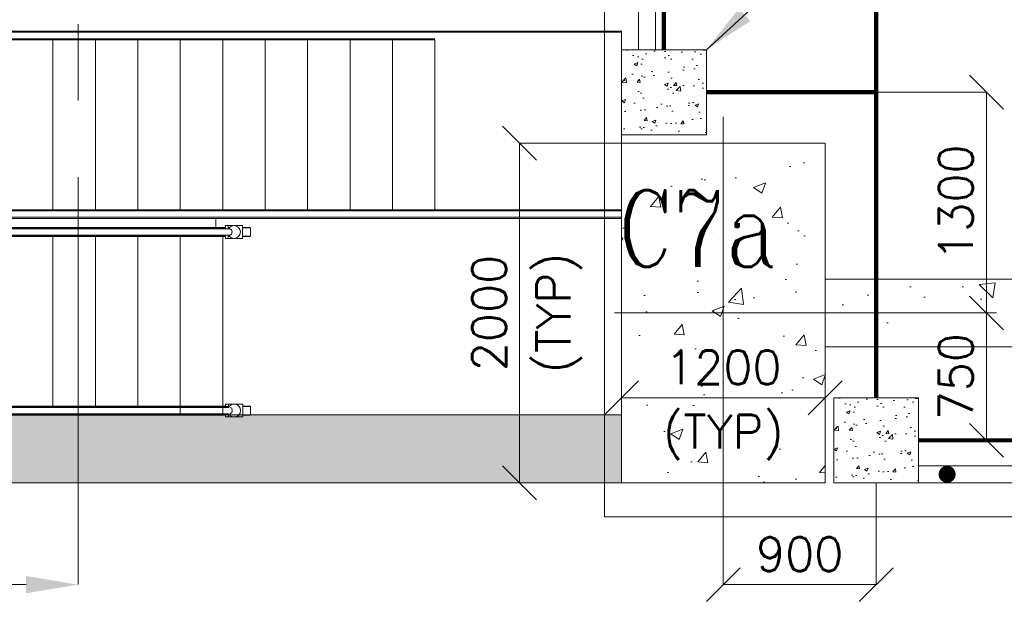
# Model space of a CAD drawing. Header units: inches. Extents: x 0 to 1545919, y 0 to 23143738.
# Tile 164 of 197: x 228324 to 234123, y 79905 to 83436. Entities that reach past the tile are written whole.
import ezdxf

# ---------------------------------------------------------------- set-up
doc = ezdxf.new("R2010")
doc.units = ezdxf.units.IN
doc.header["$LTSCALE"] = 1800
doc.header["$MEASUREMENT"] = 0
doc.linetypes.add('CENTER', pattern=[2, 1.25, -0.25, 0.25, -0.25])
doc.linetypes.add('HIDDEN', pattern=[0.375, 0.25, -0.125])
doc.layers.get('0').update_dxf_attribs({"color": 253, "lineweight": 5})
doc.layers.get('Defpoints').update_dxf_attribs({"lineweight": 18})
for name, color, linetype, lineweight in [('CEN', 8, 'CENTER', 18), ('COL', 1, 'Continuous', 18), ('CONCRETE', 145, 'Continuous', 18), ('DIM', 4, 'Continuous', 18), ('GRID', 251, 'CENTER', 18), ('HATCH-1', 252, 'Continuous', 9), ('STAIR', 2, 'Continuous', 18), ('STEEL', 231, 'Continuous', 18), ('TEXT', 3, 'Continuous', 18)]:
    doc.layers.add(name, color=color, linetype=linetype, lineweight=lineweight)
doc.styles.add('ROMANC', font='ROMANC.SHX')
doc.styles.add('ROMANS', font='romans.shx')
doc.dimstyles.new('HALF', dxfattribs={"dimtxt": 200, "dimasz": 200, "dimexe": 0, "dimexo": 0, "dimgap": 80, "dimtad": 1, "dimdec": 0, "dimzin": 0, "dimdsep": 46, "dimtxsty": 'ROMANS', "dimblk": 'OBLIQUE', "dimcen": 0, "dimclrd": 4, "dimclre": 9, "dimclrt": 256, "dimadec": 0, "dimazin": 0, "dimtfac": 0.09, "dimtdec": 0, "dimtix": 1, "dimtofl": 0, "dimtmove": 0, "dimatfit": 3, "dimldrblk": 'DOT', "dimfxl": 1, "dimtolj": 1, "dimtzin": 0, "dimarcsym": 0})
doc.dimstyles.new('USER175', dxfattribs={"dimscale": 175, "dimtxt": 2, "dimasz": 1.75, "dimexe": 0, "dimexo": 0, "dimgap": 0.5, "dimtad": 1, "dimdec": 0, "dimzin": 0, "dimdsep": 46, "dimtxsty": 'ROMANS', "dimcen": 0, "dimclrd": 4, "dimclre": 4, "dimclrt": 4, "dimadec": 0, "dimazin": 0, "dimtfac": 0.09, "dimtdec": 0, "dimtix": 1, "dimtofl": 0, "dimtmove": 0, "dimatfit": 3, "dimfxl": 1, "dimtolj": 1, "dimtzin": 0, "dimarcsym": 0})

# ---------------------------------------------------------------- blocks, each defined once
blk = doc.blocks.new('TG DECK COLUMNS & OUTLINE')
at = {"layer": 'CONCRETE'}
h = blk.add_hatch(dxfattribs=at)
h.set_pattern_fill('AR-CONC', color=256, scale=100, style=0)
h.set_pattern_definition([(50, (146793.7283469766, 16528.68310550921), (717.2601826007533, -62.7521349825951), [75, -825]), (355, (146793.7283469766, 16528.68310550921), (-138.751333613, 752.1921337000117), [60, -660]), (100.4514, (146853.5000269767, 16523.45376550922), (578.5093817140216, 689.4395420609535), [63.74019000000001, -701.142112]), (46.18420000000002, (146793.7283469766, 16728.68310550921), (1067.241048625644, -165.5190143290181), [112.4999999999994, -1237.499999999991]), (96.6356, (146882.6650919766, 16714.88979850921), (934.6627055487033, 974.1178709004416), [95.610288, -1051.713]), (351.1842000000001, (146793.7283469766, 16728.68310550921), (934.6619451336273, 974.1186009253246), [90, -990]), (21, (146893.7283469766, 16678.68310550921), (596.9070521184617, -402.6188906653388), [75, -825]), (326, (146893.7283469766, 16678.68310550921), (243.3153319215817, 725.150045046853), [60, -660]), (71.45140000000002, (146943.4705799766, 16645.13149950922), (840.2226285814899, 322.5304967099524), [63.74019000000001, -701.142112]), (37.50000000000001, (146793.7283469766, 16528.68310550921), (12.15985531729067, 332.8938538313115), [0, -652, 0, -670, 0, -662.5]), (7.499999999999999, (146793.7283469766, 16528.68310550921), (263.0695374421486, 394.4117118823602), [0, -382, 0, -637, 0, -252.5]), (327.5, (146570.7283469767, 16528.68310550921), (533.822436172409, -22.55487173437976), [0, -250, 0, -780, 0, -1035]), (317.5, (146470.7283469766, 16528.68310550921), (583.1861693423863, 100.1049823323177), [0, -325, 0, -518, 0, -735])])
h.paths.add_polyline_path([(227483.0758181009, 66464.81011877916), (226883.075818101, 66464.81011877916), (226883.075818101, 65464.81011877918), (227483.0758181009, 65464.81011877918)])
h.paths.add_polyline_path([(228083.075818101, 66464.81011877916), (227483.0758181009, 66464.81011877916), (227483.0758181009, 65464.81011877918), (228083.075818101, 65464.81011877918)])
h.paths.add_polyline_path([(228083.075818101, 65464.81011877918), (227483.0758181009, 65464.81011877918), (227483.075818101, 64464.81011877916), (228083.075818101, 64464.81011877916)])
h.paths.add_polyline_path([(227483.0758181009, 65464.81011877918), (226883.075818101, 65464.81011877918), (226883.075818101, 64464.81011877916), (227483.075818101, 64464.81011877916)])
h.paths.add_polyline_path([(226828.2562213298, 65624.64371248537), (227927.5419356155, 65624.64371248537), (227927.5419356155, 66299.64371248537), (226828.2562213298, 66299.64371248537)], flags=9)
blk.add_lwpolyline([(255508.075818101, 61664.81011877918), (267138.075830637, 61664.81011877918), (267138.0758087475, 77664.81011877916), (255508.075818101, 77664.81011877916), (255508.075818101, 79014.81011877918), (246358.075818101, 79014.81011877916), (246358.075818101, 77664.81011877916), (243583.075818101, 77664.81011877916), (240983.0758181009, 75064.81015271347), (226783.0758181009, 75064.81015271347), (226783.0758181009, 64264.81015271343), (240983.0758181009, 64264.81015271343), (243583.075818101, 61664.81011877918), (246358.075818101, 61664.81011877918), (246358.075818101, 60414.81011877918), (255508.075818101, 60414.81011877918)], close=True)
blk.add_lwpolyline([(246358.075818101, 77664.81011877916), (243583.075818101, 77664.81011877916), (240983.0758181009, 75064.81015271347), (226783.0758181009, 75064.81015271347), (226783.0758181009, 64264.81015271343), (240983.0758181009, 64264.81015271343), (243583.075818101, 61664.81011877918), (246358.075818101, 61664.81011877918)])
at = {"layer": 'CEN'}
for p, q in [((227483.075818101, 64369.18669527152), (227483.075818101, 66964.81011877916)), ((226842.0761494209, 65464.81011877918), (244167.015630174, 65464.81011877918))]:
    blk.add_line(p, q, dxfattribs=at)
at = {"layer": 'CONCRETE'}
blk.add_lwpolyline([(226883.075818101, 66464.81011877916), (228083.075818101, 66464.81011877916), (228083.075818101, 64464.81011877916), (226883.075818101, 64464.81011877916)], close=True, dxfattribs=at)
at = {"layer": 'TEXT', "style": 'ROMANC', "width": 0.8}
blk.add_text('C7a', height=450, dxfattribs=at).set_placement((226862.4110348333, 65737.14371248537))
blk = doc.blocks.new('STAIR FROM (-)4.7M & (+)2.2M')
at = {"layer": 'STAIR'}
for p, q in [((77773.02423708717, 66340.4433709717), (77773.02423708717, 67444.4433709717)), ((75383.99192516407, 66340.4433709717), (75383.99192516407, 66287.11797114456)), ((75383.99192516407, 66340.4433709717), (75383.99192516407, 66287.11797114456))]:
    blk.add_line(p, q, dxfattribs=at)
at = {"layer": 'STAIR', "flags": 128}
for points in [[(77773.02423708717, 67437.4433709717), (71855.8242370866, 67437.4433709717)], [(77773.02423708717, 67437.4433709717), (71855.8242370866, 67437.4433709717)], [(71855.89090375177, 67399.44337096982), (75318.02423708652, 67399.44337096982)], [(71855.89090375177, 67399.44337096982), (76674.32423708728, 67399.44337096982)], [(71874.52423708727, 67444.4433709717), (77773.02423708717, 67444.4433709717)], [(71874.52423708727, 67444.4433709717), (77773.02423708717, 67444.4433709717)], [(77773.02423708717, 67443.4433709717), (71874.52423708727, 67443.4433709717)], [(77773.02423708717, 67443.4433709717), (71874.52423708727, 67443.4433709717)], [(71874.52423708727, 67393.44337097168), (75318.02423708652, 67393.44337097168)], [(71874.52423708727, 67393.44337097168), (76674.32423708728, 67393.44337097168)], [(76674.32423708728, 67392.44337097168), (71874.52423708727, 67392.44337097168)], [(75318.02423708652, 67392.44337097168), (73068.02423708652, 67392.44337097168)], [(74424.32423708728, 67392.44337097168), (74424.32423708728, 66392.4433709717)], [(74424.32423708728, 67392.44337097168), (74424.32423708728, 66392.4433709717)], [(74674.32423708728, 67392.44337097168), (74674.32423708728, 66392.4433709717)], [(74674.32423708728, 67392.44337097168), (74674.32423708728, 66392.4433709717)], [(74924.32423708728, 67392.44337097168), (74924.32423708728, 66392.4433709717)], [(74924.32423708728, 67392.44337097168), (74924.32423708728, 66392.4433709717)], [(75174.32423708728, 67392.44337097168), (75174.32423708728, 66392.4433709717)], [(75174.32423708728, 67392.44337097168), (75174.32423708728, 66392.4433709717)], [(75424.32423708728, 67393.44337097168), (75424.32423708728, 66392.4433709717)], [(75674.32423708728, 67392.44337097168), (75674.32423708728, 66392.4433709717)], [(75924.32423708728, 67392.44337097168), (75924.32423708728, 66392.4433709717)], [(76174.32423708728, 67392.44337097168), (76174.32423708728, 66392.4433709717)], [(76424.32423708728, 67392.44337097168), (76424.32423708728, 66392.4433709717)], [(76674.32423708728, 67392.44337097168), (76674.32423708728, 66392.4433709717)], [(77773.02423708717, 66385.4433709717), (73144.12423708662, 66385.4433709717)], [(77773.02423708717, 66385.4433709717), (73144.12423708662, 66385.4433709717)], [(73144.19090375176, 66347.44337096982), (77773.02423708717, 66347.44337096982)], [(73144.19090375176, 66347.44337096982), (77773.02423708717, 66347.44337096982)], [(73162.82423708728, 66392.4433709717), (77773.02423708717, 66392.4433709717)], [(73162.82423708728, 66392.4433709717), (77773.02423708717, 66392.4433709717)], [(77773.02423708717, 66391.44337097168), (73162.82423708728, 66391.44337097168)], [(77773.02423708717, 66391.44337097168), (73162.82423708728, 66391.44337097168)], [(73162.82423708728, 66341.44337097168), (77773.02423708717, 66341.44337097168)], [(73162.82423708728, 66341.44337097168), (77773.02423708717, 66341.44337097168)], [(77773.02423708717, 66340.4433709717), (73162.82423708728, 66340.4433709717)], [(77773.02423708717, 66340.4433709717), (73162.82423708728, 66340.4433709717)], [(73162.82423708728, 66287.11797114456), (75440.62423708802, 66287.11797114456)], [(73162.82423708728, 66287.11797114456), (75440.62423708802, 66287.11797114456)], [(75441.32423708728, 66286.11797114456), (73162.82423708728, 66286.11797114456)], [(75441.32423708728, 66286.11797114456), (73162.82423708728, 66286.11797114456)], [(75440.32423708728, 66287.11797114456), (75440.32423708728, 66298.61797114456), (75488.5242370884, 66298.61797114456)], [(75440.32423708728, 66287.11797114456), (75440.32423708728, 66298.61797114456), (75488.5242370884, 66298.61797114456)], [(75457.0242370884, 66280.11797114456), (75457.0242370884, 66298.61797114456)], [(75457.0242370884, 66280.11797114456), (75457.0242370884, 66298.61797114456)], [(75491.0242370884, 66299.11797114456), (75476.52423708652, 66296.21797114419), (75464.12423708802, 66287.9179711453), (75458.92423708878, 66280.11797114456)], [(75491.0242370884, 66299.11797114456), (75476.52423708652, 66296.21797114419), (75464.12423708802, 66287.9179711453), (75458.92423708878, 66280.11797114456)], [(75491.0242370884, 66299.11797114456), (75505.62423708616, 66296.21797114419), (75517.92423708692, 66287.9179711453), (75526.12423708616, 66275.61797114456), (75529.0242370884, 66261.11797114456), (75526.12423708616, 66246.51797114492), (75517.92423708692, 66234.21797114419), (75505.62423708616, 66226.01797114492), (75491.0242370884, 66223.11797114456)], [(75491.0242370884, 66299.11797114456), (75505.62423708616, 66296.21797114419), (75517.92423708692, 66287.9179711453), (75526.12423708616, 66275.61797114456), (75529.0242370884, 66261.11797114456), (75526.12423708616, 66246.51797114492), (75517.92423708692, 66234.21797114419), (75505.62423708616, 66226.01797114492), (75491.0242370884, 66223.11797114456)], [(75493.52423708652, 66298.61797114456), (75541.82423708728, 66298.61797114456), (75541.82423708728, 66223.61797114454), (75493.52423708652, 66223.61797114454)], [(75493.52423708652, 66298.61797114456), (75541.82423708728, 66298.61797114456), (75541.82423708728, 66223.61797114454), (75493.52423708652, 66223.61797114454)], [(75541.82423708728, 66287.11797114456), (75587.0242370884, 66287.11797114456), (75587.0242370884, 66286.11797114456)], [(75541.82423708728, 66287.11797114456), (75587.0242370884, 66287.11797114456), (75587.0242370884, 66286.11797114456)], [(75541.82423708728, 66236.11797114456), (75587.72423708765, 66236.11797114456), (75587.72423708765, 66286.11797114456), (75541.82423708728, 66286.11797114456)], [(75541.82423708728, 66236.11797114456), (75587.72423708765, 66236.11797114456), (75587.72423708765, 66286.11797114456), (75541.82423708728, 66286.11797114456)], [(75588.0242370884, 66286.11797114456), (75588.0242370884, 66236.11797114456)], [(75588.0242370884, 66286.11797114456), (75588.0242370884, 66236.11797114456)], [(75467.72423708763, 66280.11797114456), (73144.12423708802, 66280.11797114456)], [(75467.72423708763, 66280.11797114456), (73144.12423708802, 66280.11797114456)], [(73144.12423708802, 66242.11797114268), (75467.72423708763, 66242.11797114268)], [(73144.12423708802, 66242.11797114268), (75467.72423708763, 66242.11797114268)], [(73162.82423708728, 66236.11797114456), (75441.32423708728, 66236.11797114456)], [(73162.82423708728, 66236.11797114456), (75441.32423708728, 66236.11797114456)], [(75440.62423708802, 66235.11797114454), (73162.82423708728, 66235.11797114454)], [(75440.62423708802, 66235.11797114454), (73162.82423708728, 66235.11797114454)], [(74424.32423708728, 66235.11797114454), (74424.32423708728, 65235.11797114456)], [(74424.32423708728, 66235.11797114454), (74424.32423708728, 65235.11797114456)], [(74674.32423708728, 66235.11797114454), (74674.32423708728, 65235.11797114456)], [(74674.32423708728, 66235.11797114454), (74674.32423708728, 65235.11797114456)], [(74924.32423708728, 66235.11797114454), (74924.32423708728, 65235.11797114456)], [(74924.32423708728, 66235.11797114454), (74924.32423708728, 65235.11797114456)], [(75174.32423708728, 66235.11797114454), (75174.32423708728, 65183.11797114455)], [(75174.32423708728, 66235.11797114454), (75174.32423708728, 65183.11797114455)], [(75424.32423708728, 66235.11797114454), (75424.32423708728, 65183.11797114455)], [(75457.0242370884, 66242.11797114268), (75457.0242370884, 66223.61797114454), (75440.32423708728, 66223.61797114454), (75440.32423708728, 66235.11797114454)], [(75457.0242370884, 66242.11797114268), (75457.0242370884, 66223.61797114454), (75440.32423708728, 66223.61797114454), (75440.32423708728, 66235.11797114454)], [(75491.0242370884, 66223.11797114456), (75476.52423708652, 66226.01797114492), (75464.12423708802, 66234.21797114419), (75458.92423708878, 66242.11797114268)], [(75491.0242370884, 66223.11797114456), (75476.52423708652, 66226.01797114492), (75464.12423708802, 66234.21797114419), (75458.92423708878, 66242.11797114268)], [(75467.72423708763, 66242.11797114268), (75471.52423708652, 66245.21797114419), (75476.22423708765, 66247.61797114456), (75476.52423708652, 66248.9179711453), (75479.72423708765, 66261.11797114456), (75476.52423708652, 66273.21797114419), (75476.22423708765, 66274.51797114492), (75471.52423708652, 66277.01797114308), (75467.72423708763, 66280.11797114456)], [(75467.72423708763, 66242.11797114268), (75471.52423708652, 66245.21797114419), (75476.22423708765, 66247.61797114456), (75476.52423708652, 66248.9179711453), (75479.72423708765, 66261.11797114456), (75476.52423708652, 66273.21797114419), (75476.22423708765, 66274.51797114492), (75471.52423708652, 66277.01797114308), (75467.72423708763, 66280.11797114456)], [(75587.0242370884, 66236.11797114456), (75587.0242370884, 66235.11797114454), (75541.82423708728, 66235.11797114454)], [(75587.0242370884, 66236.11797114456), (75587.0242370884, 66235.11797114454), (75541.82423708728, 66235.11797114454)], [(75488.5242370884, 66223.61797114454), (75457.0242370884, 66223.61797114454)], [(75488.5242370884, 66223.61797114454), (75457.0242370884, 66223.61797114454)], [(75458.0242370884, 65228.1179711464), (75458.0242370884, 65246.61797114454), (75441.32423708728, 65246.61797114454), (75441.32423708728, 65235.11797114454)], [(75458.0242370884, 65228.1179711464), (75458.0242370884, 65246.61797114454), (75441.32423708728, 65246.61797114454), (75441.32423708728, 65235.11797114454)], [(75489.5242370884, 65246.61797114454), (75458.0242370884, 65246.61797114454)], [(75489.5242370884, 65246.61797114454), (75458.0242370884, 65246.61797114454)], [(75492.0242370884, 65247.11797114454), (75477.52423708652, 65244.21797114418), (75465.12423708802, 65236.01797114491), (75459.92423708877, 65228.1179711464)], [(75492.0242370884, 65247.11797114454), (75477.52423708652, 65244.21797114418), (75465.12423708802, 65236.01797114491), (75459.92423708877, 65228.1179711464)], [(75492.0242370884, 65171.11797114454), (75506.62423708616, 65174.01797114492), (75518.9242370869, 65182.31797114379), (75527.12423708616, 65194.61797114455), (75530.0242370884, 65209.11797114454), (75527.12423708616, 65223.71797114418), (75518.9242370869, 65236.01797114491), (75506.62423708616, 65244.21797114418), (75492.0242370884, 65247.11797114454)], [(75492.0242370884, 65171.11797114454), (75506.62423708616, 65174.01797114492), (75518.9242370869, 65182.31797114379), (75527.12423708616, 65194.61797114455), (75530.0242370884, 65209.11797114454), (75527.12423708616, 65223.71797114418), (75518.9242370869, 65236.01797114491), (75506.62423708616, 65244.21797114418), (75492.0242370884, 65247.11797114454)], [(75494.52423708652, 65171.61797114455), (75542.82423708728, 65171.61797114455), (75542.82423708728, 65246.61797114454), (75494.52423708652, 65246.61797114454)], [(75494.52423708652, 65171.61797114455), (75542.82423708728, 65171.61797114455), (75542.82423708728, 65246.61797114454), (75494.52423708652, 65246.61797114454)], [(75459.92423708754, 65228.11797114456), (73144.12423708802, 65228.11797114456)], [(75459.92423708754, 65228.11797114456), (73144.12423708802, 65228.11797114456)], [(73144.12423708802, 65190.11797114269), (75459.92423708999, 65190.11797114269)], [(73144.12423708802, 65190.11797114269), (75459.92423708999, 65190.11797114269)], [(73162.82423708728, 65235.11797114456), (75318.02423708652, 65235.11797114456)], [(73162.82423708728, 65235.11797114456), (75441.32423708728, 65235.11797114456)], [(75458.0242370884, 65234.11797114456), (73162.82423708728, 65234.11797114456)], [(75458.0242370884, 65234.11797114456), (73162.82423708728, 65234.11797114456)], [(73162.82423708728, 65184.11797114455), (75440.3382546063, 65184.11797114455)], [(73162.82423708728, 65184.11797114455), (75458.0242370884, 65184.11797114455)], [(75458.0242370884, 65190.11797114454), (75458.0242370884, 65171.61797114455)], [(75458.0242370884, 65190.11797114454), (75458.0242370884, 65171.61797114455)], [(75492.0242370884, 65171.11797114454), (75477.52423708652, 65174.01797114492), (75465.12423708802, 65182.31797114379), (75459.92423708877, 65190.11797114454)], [(75492.0242370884, 65171.11797114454), (75477.52423708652, 65174.01797114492), (75465.12423708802, 65182.31797114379), (75459.92423708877, 65190.11797114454)], [(75468.72423708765, 65228.1179711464), (75472.52423708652, 65225.01797114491), (75477.22423708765, 65222.61797114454), (75477.52423708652, 65221.3179711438), (75480.72423708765, 65209.11797114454), (75477.52423708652, 65197.01797114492), (75477.22423708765, 65195.71797114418), (75472.52423708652, 65193.21797114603), (75468.72423708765, 65190.11797114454)], [(75468.72423708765, 65228.1179711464), (75472.52423708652, 65225.01797114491), (75477.22423708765, 65222.61797114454), (75477.52423708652, 65221.3179711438), (75480.72423708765, 65209.11797114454), (75477.52423708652, 65197.01797114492), (75477.22423708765, 65195.71797114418), (75472.52423708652, 65193.21797114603), (75468.72423708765, 65190.11797114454)], [(75588.0242370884, 65234.11797114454), (75588.0242370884, 65235.11797114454), (75542.82423708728, 65235.11797114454)], [(75588.0242370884, 65234.11797114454), (75588.0242370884, 65235.11797114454), (75542.82423708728, 65235.11797114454)], [(75542.82423708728, 65234.11797114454), (75588.72423708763, 65234.11797114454), (75588.72423708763, 65184.11797114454), (75542.82423708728, 65184.11797114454)], [(75542.82423708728, 65234.11797114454), (75588.72423708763, 65234.11797114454), (75588.72423708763, 65184.11797114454), (75542.82423708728, 65184.11797114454)], [(75542.82423708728, 65183.11797114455), (75588.0242370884, 65183.11797114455), (75588.0242370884, 65184.11797114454)], [(75542.82423708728, 65183.11797114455), (75588.0242370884, 65183.11797114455), (75588.0242370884, 65184.11797114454)], [(75589.0242370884, 65184.11797114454), (75589.0242370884, 65234.11797114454)], [(75589.0242370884, 65184.11797114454), (75589.0242370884, 65234.11797114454)], [(75318.02423708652, 65183.11797114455), (73162.82423708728, 65183.11797114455)], [(75441.32423708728, 65183.11797114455), (73162.82423708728, 65183.11797114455)], [(75441.32423708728, 65183.11797114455), (75441.32423708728, 65171.61797114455), (75489.5242370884, 65171.61797114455)], [(75441.32423708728, 65183.11797114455), (75441.32423708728, 65171.61797114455), (75489.5242370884, 65171.61797114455)]]:
    blk.add_lwpolyline(points, dxfattribs=at)
blk = doc.blocks.new('PLATFORM BELOW TG DECK AT EL. 0.0M & 2.2M')
at = {"layer": 'CONCRETE'}
h = blk.add_hatch(dxfattribs=at)
h.set_pattern_fill('AR-CONC', color=256, scale=30, style=0)
h.set_pattern_definition([(50, (-23799.99999999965, -2899.999999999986), (215.178054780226, -18.82564049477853), [22.5, -247.5]), (355, (-23799.99999999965, -2899.999999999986), (-41.6254000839, 225.6576401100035), [18, -198]), (100.4514, (-23782.06849599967, -2901.568801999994), (173.5528145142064, 206.8318626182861), [19.122057, -210.3426336]), (46.18420000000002, (-23799.99999999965, -2839.999999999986), (320.1723145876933, -49.65570429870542), [33.74999999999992, -371.2499999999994]), (96.6356, (-23773.31897649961, -2844.13799209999), (280.398811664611, 292.2353612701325), [28.6830864, -315.5139]), (351.1842000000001, (-23799.99999999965, -2839.999999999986), (280.3985835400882, 292.2355802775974), [27, -297]), (21, (-23769.99999999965, -2854.999999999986), (179.0721156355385, -120.7856671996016), [22.5, -247.5]), (326, (-23769.99999999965, -2854.999999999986), (72.99459957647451, 217.5450135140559), [18, -198]), (71.45140000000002, (-23755.07733009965, -2865.06548179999), (252.066788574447, 96.75914901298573), [19.122057, -210.3426336]), (37.50000000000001, (-23799.99999999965, -2899.999999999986), (3.6479565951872, 99.86815614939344), [0, -195.6, 0, -201, 0, -198.75]), (7.499999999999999, (-23799.99999999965, -2899.999999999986), (78.9208612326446, 118.323513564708), [0, -114.6, 0, -191.1, 0, -75.75]), (327.5, (-23866.89999999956, -2899.999999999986), (160.1467308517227, -6.766461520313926), [0, -75, 0, -234, 0, -310.5]), (317.5, (-23896.89999999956, -2899.999999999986), (174.9558508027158, 30.03149469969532), [0, -97.5, 0, -155.4, 0, -220.5])])
h.paths.add_polyline_path([(-23549.99999999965, -2649.999999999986), (-24049.99999999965, -2649.999999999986), (-24049.99999999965, -3149.999999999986), (-23549.99999999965, -3149.999999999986)])
h = blk.add_hatch(dxfattribs=at)
h.set_pattern_fill('AR-CONC', color=256, scale=30, style=0)
h.set_pattern_definition([(50, (-22549.99999999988, -4949.999999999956), (215.178054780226, -18.82564049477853), [22.5, -247.5]), (355, (-22549.99999999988, -4949.999999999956), (-41.6254000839, 225.6576401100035), [18, -198]), (100.4514, (-22532.06849599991, -4951.56880199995), (173.5528145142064, 206.8318626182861), [19.122057, -210.3426336]), (46.18420000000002, (-22549.99999999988, -4889.999999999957), (320.1723145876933, -49.65570429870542), [33.74999999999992, -371.2499999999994]), (96.6356, (-22523.31897649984, -4894.137992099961), (280.398811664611, 292.2353612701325), [28.6830864, -315.5139]), (351.1842000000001, (-22549.99999999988, -4889.999999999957), (280.3985835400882, 292.2355802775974), [27, -297]), (21, (-22519.99999999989, -4904.999999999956), (179.0721156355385, -120.7856671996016), [22.5, -247.5]), (326, (-22519.99999999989, -4904.999999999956), (72.99459957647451, 217.5450135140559), [18, -198]), (71.45140000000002, (-22505.07733009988, -4915.06548179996), (252.066788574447, 96.75914901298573), [19.122057, -210.3426336]), (37.50000000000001, (-22549.99999999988, -4949.999999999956), (3.6479565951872, 99.86815614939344), [0, -195.6, 0, -201, 0, -198.75]), (7.499999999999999, (-22549.99999999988, -4949.999999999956), (78.9208612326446, 118.323513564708), [0, -114.6, 0, -191.1, 0, -75.75]), (327.5, (-22616.89999999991, -4949.999999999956), (160.1467308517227, -6.766461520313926), [0, -75, 0, -234, 0, -310.5]), (317.5, (-22646.89999999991, -4949.999999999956), (174.9558508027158, 30.03149469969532), [0, -97.5, 0, -155.4, 0, -220.5])])
h.paths.add_polyline_path([(-22299.99999999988, -4699.999999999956), (-22799.99999999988, -4699.999999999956), (-22799.99999999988, -5199.999999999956), (-22299.99999999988, -5199.999999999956)])
at = {"layer": 'COL'}
for points in [[(-24049.99999999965, -3149.999999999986), (-23549.99999999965, -3149.999999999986), (-23549.99999999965, -2649.999999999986), (-24049.99999999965, -2649.999999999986)], [(-22799.99999999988, -5199.999999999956), (-22299.99999999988, -5199.999999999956), (-22299.99999999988, -4699.999999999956), (-22799.99999999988, -4699.999999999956)]]:
    blk.add_lwpolyline(points, close=True, dxfattribs=at)
at = {"layer": 'STEEL'}
for p, q in [((-22299.99999999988, -5099.999999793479), (-18275.00000786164, -5099.999967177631)), ((-22299.99999999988, -5199.999999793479), (-18316.42136375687, -5199.999967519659))]:
    blk.add_line(p, q, dxfattribs=at)
at = {"layer": 'STEEL', "const_width": 25}
for points in [[(-23800, 2650.000000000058), (-23800, -2649.999999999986)], [(-22549.99999999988, -4699.999999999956), (-22549.99999999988, -249.9999999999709)], [(-23549.99999999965, -2899.999999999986), (-22549.99999999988, -2899.999999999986)], [(-22299.99999999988, -4949.999999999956), (-16699.99997503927, -4949.999999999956)]]:
    blk.add_lwpolyline(points, dxfattribs=at)
at = {"layer": 'STEEL', "const_width": 50}
blk.add_lwpolyline([(-22156.82213607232, -5149.999974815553, 1), (-22106.82213607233, -5149.999974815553, 1)], format="xyb", close=True, dxfattribs=at)
blk = doc.blocks.new('*D523')
at = {"layer": 'Defpoints', "color": 0, "transparency": 16777216}
for p in [(-30449.99999999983, -5200), (-27250.00000000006, -5200.000000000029), (-27250.00000000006, -5800)]:
    blk.add_point(p, dxfattribs=at)
at = {"layer": 'DIM', "color": 4, "lineweight": -2, "transparency": 16777216}
for p, q in [((-30449.99999999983, -5200), (-30449.99999999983, -5800)), ((-27250.00000000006, -5200.000000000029), (-27250.00000000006, -5800)), ((-30143.74999999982, -5800), (-27556.25000000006, -5800))]:
    blk.add_line(p, q, dxfattribs=at)
at = {"layer": 'DIM', "color": 4, "transparency": 16777216}
for points in [[(-30143.74999999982, -5748.958333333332), (-30143.74999999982, -5851.041666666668), (-30449.99999999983, -5800)], [(-27556.25000000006, -5748.958333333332), (-27556.25000000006, -5851.041666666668), (-27250.00000000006, -5800)]]:
    blk.add_solid(points, dxfattribs=at)
at = {"layer": 'DIM', "color": 4, "transparency": 16777216, "insert": (-28849.99999999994, -5537.5), "char_height": 350, "attachment_point": 5, "style": 'ROMANS'}
blk.add_mtext('\\A1;3200', dxfattribs=at)
blk = doc.blocks.new('_Oblique')
at = {"color": 0, "linetype": 'ByBlock', "lineweight": -2}
blk.add_line((-0.5, -0.5), (0.5, 0.5), dxfattribs=at)
blk = doc.blocks.new('*D545')
at = {"layer": 'Defpoints', "color": 0, "transparency": 16777216}
for p in [(-22549.99999999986, -5199.999999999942), (-23449.99999999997, -5295.623423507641), (-22549.99999999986, -5799.999996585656)]:
    blk.add_point(p, dxfattribs=at)
at = {"layer": 'DIM', "color": 9, "lineweight": -2, "transparency": 16777216}
for p, q in [((-22549.99999999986, -5199.999999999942), (-22549.99999999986, -5799.999996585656)), ((-23449.99999999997, -5295.623423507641), (-23449.99999999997, -5799.999996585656))]:
    blk.add_line(p, q, dxfattribs=at)
at = {"layer": 'DIM', "color": 4, "lineweight": -2, "transparency": 16777216}
blk.add_line((-23449.99999999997, -5799.999996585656), (-22549.99999999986, -5799.999996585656), dxfattribs=at)
at = {"layer": 'DIM', "color": 4, "lineweight": -2, "transparency": 16777216, "xscale": 200, "yscale": 200, "zscale": 200, "rotation": 180}
blk.add_blockref('_Oblique', (-23449.99999999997, -5799.999996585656), dxfattribs=at)
at = {"layer": 'DIM', "color": 4, "lineweight": -2, "transparency": 16777216, "xscale": 200, "yscale": 200, "zscale": 200}
blk.add_blockref('_Oblique', (-22549.99999999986, -5799.999996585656), dxfattribs=at)
at = {"layer": 'DIM', "transparency": 16777216, "insert": (-22999.99999999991, -5619.999996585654), "char_height": 200, "attachment_point": 5, "style": 'ROMANS'}
blk.add_mtext('\\A1;900', dxfattribs=at)
blk = doc.blocks.new('_Dot')
at = {"color": 0, "linetype": 'ByBlock', "lineweight": -2}
blk.add_line((-0.5, 0), (-1, 0), dxfattribs=at)
at = {"color": 0, "linetype": 'ByBlock', "const_width": 0.5}
blk.add_lwpolyline([(-0.25, 0, 1), (0.25, 0, 1)], format="xyb", close=True, dxfattribs=at)
blk = doc.blocks.new('*D558')
at = {"layer": 'Defpoints', "color": 0, "transparency": 16777216}
for p in [(-22100, -4200), (-21900, -4200), (-22100, -4949.999999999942)]:
    blk.add_point(p, dxfattribs=at)
at = {"layer": 'DIM', "color": 9, "lineweight": -2, "transparency": 16777216}
for p, q in [((-22100, -4200), (-21900, -4200)), ((-22100, -4949.999999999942), (-21900, -4949.999999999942))]:
    blk.add_line(p, q, dxfattribs=at)
at = {"layer": 'DIM', "color": 4, "lineweight": -2, "transparency": 16777216}
blk.add_line((-21900, -4949.999999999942), (-21900, -4200), dxfattribs=at)
at = {"layer": 'DIM', "color": 4, "lineweight": -2, "transparency": 16777216, "xscale": 200, "yscale": 200, "zscale": 200}
for p, rotation in [((-21900, -4200), 90), ((-21900, -4949.999999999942), 270)]:
    blk.add_blockref('_Oblique', p, dxfattribs=dict(at, rotation=rotation))
at = {"layer": 'DIM', "transparency": 16777216, "insert": (-22080, -4574.999999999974), "char_height": 200, "attachment_point": 5, "rotation": 90, "style": 'ROMANS'}
blk.add_mtext('\\A1;750', dxfattribs=at)
blk = doc.blocks.new('*D559')
at = {"layer": 'Defpoints', "color": 0, "transparency": 16777216}
for p in [(-22549.99999999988, -2899.999999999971), (-22100, -4200), (-21899.99999999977, -4200)]:
    blk.add_point(p, dxfattribs=at)
at = {"layer": 'DIM', "color": 9, "lineweight": -2, "transparency": 16777216}
for p, q in [((-22549.99999999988, -2899.999999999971), (-21899.99999999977, -2899.999999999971)), ((-22100, -4200), (-21899.99999999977, -4200))]:
    blk.add_line(p, q, dxfattribs=at)
at = {"layer": 'DIM', "color": 4, "lineweight": -2, "transparency": 16777216}
blk.add_line((-21899.99999999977, -2899.999999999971), (-21899.99999999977, -4200), dxfattribs=at)
at = {"layer": 'DIM', "color": 4, "lineweight": -2, "transparency": 16777216, "xscale": 200, "yscale": 200, "zscale": 200}
for p, rotation in [((-21899.99999999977, -2899.999999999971), 90), ((-21899.99999999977, -4200), 270)]:
    blk.add_blockref('_Oblique', p, dxfattribs=dict(at, rotation=rotation))
at = {"layer": 'DIM', "transparency": 16777216, "insert": (-22079.99999999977, -3549.999999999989), "char_height": 200, "attachment_point": 5, "rotation": 90, "style": 'ROMANS'}
blk.add_mtext('\\A1;1300', dxfattribs=at)
blk = doc.blocks.new('*D578')
at = {"layer": 'Defpoints', "color": 0, "transparency": 16777216}
for p in [(-24649.99999999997, -3200), (-24049.99999999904, -3200), (-24049.99999999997, -5200)]:
    blk.add_point(p, dxfattribs=at)
at = {"layer": 'DIM', "color": 9, "lineweight": -2, "transparency": 16777216}
for p, q in [((-24049.99999999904, -3200), (-24649.99999999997, -3200)), ((-24049.99999999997, -5200), (-24649.99999999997, -5200))]:
    blk.add_line(p, q, dxfattribs=at)
at = {"layer": 'DIM', "color": 4, "lineweight": -2, "transparency": 16777216}
blk.add_line((-24649.99999999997, -5200), (-24649.99999999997, -3200), dxfattribs=at)
at = {"layer": 'DIM', "color": 4, "lineweight": -2, "transparency": 16777216, "xscale": 200, "yscale": 200, "zscale": 200}
for p, rotation in [((-24649.99999999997, -3200), 90), ((-24649.99999999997, -5200), 270)]:
    blk.add_blockref('_Oblique', p, dxfattribs=dict(at, rotation=rotation))
at = {"layer": 'DIM', "transparency": 16777216, "char_height": 200, "attachment_point": 5, "rotation": 90, "style": 'ROMANS'}
for s, insert in [('\\A1;2000', (-24829.99999999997, -4200.000000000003)), ('\\A1;(TYP)', (-24417.61904761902, -4200.000000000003))]:
    blk.add_mtext(s, dxfattribs=dict(at, insert=insert))
blk = doc.blocks.new('*D579')
at = {"layer": 'Defpoints', "color": 0, "transparency": 16777216}
for p in [(-22850, -4700), (-24050, -4900), (-22850, -4900)]:
    blk.add_point(p, dxfattribs=at)
at = {"layer": 'DIM', "color": 9, "lineweight": -2, "transparency": 16777216}
for p, q in [((-24050, -4900), (-24050, -4700)), ((-22850, -4900), (-22850, -4700))]:
    blk.add_line(p, q, dxfattribs=at)
at = {"layer": 'DIM', "color": 4, "lineweight": -2, "transparency": 16777216}
blk.add_line((-24050, -4700), (-22850, -4700), dxfattribs=at)
at = {"layer": 'DIM', "color": 4, "lineweight": -2, "transparency": 16777216, "xscale": 200, "yscale": 200, "zscale": 200, "rotation": 180}
blk.add_blockref('_Oblique', (-24050, -4700), dxfattribs=at)
at = {"layer": 'DIM', "color": 4, "lineweight": -2, "transparency": 16777216, "xscale": 200, "yscale": 200, "zscale": 200}
blk.add_blockref('_Oblique', (-22850, -4700), dxfattribs=at)
at = {"layer": 'DIM', "transparency": 16777216, "char_height": 200, "attachment_point": 5, "style": 'ROMANS'}
for s, insert in [('\\A1;1200', (-23450, -4520)), ('\\A1;(TYP)', (-23450, -4932.380952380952))]:
    blk.add_mtext(s, dxfattribs=dict(at, insert=insert))
blk = doc.blocks.new('CW-PIT')
at = {"layer": 'HATCH-1'}
h = blk.add_hatch(dxfattribs=at)
h.set_pattern_fill('AR-CONC', color=256, scale=100, angle=90, style=0)
h.set_pattern_definition([(140, (-337318.7564231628, -38353.03990574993), (62.75213498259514, 717.2601826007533), [75, -825]), (85.00000000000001, (-337318.7564231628, -38353.03990574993), (-752.1921337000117, -138.7513336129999), [60, -660]), (190.4514, (-337313.5270831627, -38293.26822574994), (-689.4395420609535, 578.5093817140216), [63.74019000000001, -701.142112]), (136.1842, (-337518.7564231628, -38353.03990574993), (165.5190143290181, 1067.241048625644), [112.4999999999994, -1237.499999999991]), (186.6356, (-337504.9631161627, -38264.10316074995), (-974.1178709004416, 934.6627055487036), [95.610288, -1051.713]), (81.18420000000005, (-337518.7564231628, -38353.03990574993), (-974.1186009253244, 934.6619451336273), [90, -990]), (110.9999999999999, (-337468.7564231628, -38253.03990574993), (402.6188906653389, 596.9070521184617), [75, -825]), (56.00000000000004, (-337468.7564231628, -38253.03990574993), (-725.150045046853, 243.3153319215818), [60, -660]), (161.4514, (-337435.2048171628, -38203.29767274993), (-322.5304967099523, 840.2226285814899), [63.74018999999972, -701.1421119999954]), (127.5, (-337318.7564231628, -38353.03990574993), (-332.8938538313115, 12.15985531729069), [0, -652, 0, -670, 0, -662.5]), (97.49999999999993, (-337318.7564231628, -38353.03990574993), (-394.4117118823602, 263.0695374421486), [0, -382, 0, -637, 0, -252.5]), (57.49999999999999, (-337318.7564231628, -38576.03990574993), (22.55487173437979, 533.822436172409), [0, -249.9999999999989, 0, -779.9999999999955, 0, -1034.999999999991]), (47.5, (-337318.7564231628, -38676.03990574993), (-100.1049823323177, 583.1861693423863), [0, -325, 0, -518, 0, -735])])
h.paths.add_polyline_path([(-27925.00000000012, 11400.00000000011), (-27525, 11000), (-27525, -200), (-30049.99999999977, -200), (-30049.99999999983, -4800), (-24050, -4800), (-24050, -5200), (-30449.99999999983, -5200), (-30449.99999999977, 200), (-27925.00000000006, 200)])
h = blk.add_hatch(dxfattribs=at)
h.set_pattern_fill('AR-CONC', color=256, scale=100, angle=90, style=0)
h.set_pattern_definition([(140, (0, 49.99999999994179), (62.75213498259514, 717.2601826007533), [75, -825]), (85.00000000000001, (0, 49.99999999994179), (-752.1921337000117, -138.7513336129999), [60, -660]), (190.4514, (5.229339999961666, 109.7716799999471), (-689.4395420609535, 578.5093817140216), [63.74019000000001, -701.142112]), (136.1842, (-200, 49.99999999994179), (165.5190143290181, 1067.241048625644), [112.4999999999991, -1237.499999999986]), (186.6356, (-186.2066929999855, 138.9367449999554), (-974.1178709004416, 934.6627055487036), [95.610288, -1051.713]), (81.18420000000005, (-200, 49.99999999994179), (-974.1186009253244, 934.6619451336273), [90, -990]), (110.9999999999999, (-150, 149.9999999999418), (402.6188906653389, 596.9070521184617), [75, -825]), (56.00000000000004, (-150, 149.9999999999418), (-725.150045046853, 243.3153319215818), [60, -660]), (161.4514, (-116.4483940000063, 199.742232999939), (-322.5304967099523, 840.2226285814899), [63.74018999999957, -701.1421119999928]), (127.5, (0, 49.99999999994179), (-332.8938538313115, 12.15985531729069), [0, -652, 0, -670, 0, -662.5]), (97.49999999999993, (0, 49.99999999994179), (-394.4117118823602, 263.0695374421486), [0, -382, 0, -637, 0, -252.5]), (57.49999999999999, (0, -173.0000000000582), (22.55487173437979, 533.822436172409), [0, -249.9999999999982, 0, -779.9999999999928, 0, -1034.999999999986]), (47.5, (0, -273.0000000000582), (-100.1049823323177, 583.1861693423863), [0, -325, 0, -518, 0, -735])])
h.paths.add_polyline_path([(-16150, -3999.999999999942), (-22850, -3999.999999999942), (-22850, -4399.999999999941), (-16150, -4400.000000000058)])
at = {"layer": 'CONCRETE'}
for p, q in [((-16150, -4000.000000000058), (-22850, -3999.999999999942)), ((-16150, -4400.000000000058), (-22850, -4399.999999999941))]:
    blk.add_line(p, q, dxfattribs=at)
for points in [[(-27925.00000000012, 11400.00000000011), (-27525, 11000), (-27525, -200), (-30049.99999999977, -200), (-30049.99999999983, -4800), (-24050, -4800), (-24050, -5200), (-30449.99999999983, -5200), (-30449.99999999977, 200), (-27925.00000000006, 200)], [(-22850, -3999.999999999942), (-16150, -3999.999999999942), (-16150, -4400.000000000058), (-22850, -4400.000000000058)]]:
    blk.add_lwpolyline(points, close=True, dxfattribs=at)
blk = doc.blocks.new('PLATFORM AT EL 0.0M & EL 2.2M LEVEL')
at = {"layer": 'GRID'}
blk.add_line((-27250, -23649.59019973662), (-27249.99999999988, 19499.99999999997), dxfattribs=at)
at = {"layer": 'STEEL'}
for p, q in [((-23850, 50.00000082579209), (-23850, -2649.999999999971)), ((-23950, -49.99999999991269), (-23950, -2649.999999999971))]:
    blk.add_line(p, q, dxfattribs=at)
blk.add_blockref('TG DECK COLUMNS & OUTLINE', (-250933.075818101, -69664.81011877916))
at = {"layer": 'STAIR'}
blk.add_blockref('STAIR FROM (-)4.7M & (+)2.2M', (-101823.0242370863, -69984.11797114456), dxfattribs=at)
at = {"layer": 'STEEL'}
blk.add_blockref('PLATFORM BELOW TG DECK AT EL. 0.0M & 2.2M', (0, 0), dxfattribs=at)
at = {"layer": 'DIM'}
for base, p1, picture, middle in [((-21899.99999999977, -4200), (-22549.99999999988, -2899.999999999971), '*D559', (-22079.99999999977, -3549.999999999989)), ((-21900, -4200), (-22100, -4949.999999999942), '*D558', (-22080, -4574.999999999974))]:
    dim = blk.add_linear_dim(base=base, p1=p1, p2=(-22100, -4200), angle=90, dimstyle='HALF', dxfattribs=at)
    dim.commit()
    dim.dimension.update_dxf_attribs({"geometry": picture, "text_midpoint": middle})
dim = blk.add_linear_dim(base=(-24649.99999999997, -3200), p1=(-24049.99999999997, -5200), p2=(-24049.99999999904, -3200), angle=90, text='<>\\X(TYP)', dimstyle='HALF', dxfattribs=at)
dim.commit()
dim.dimension.update_dxf_attribs({"geometry": '*D578', "text_midpoint": (-24649.99999999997, -4200.000000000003)})
dim = blk.add_linear_dim(base=(-22850, -4700), p1=(-24050, -4900), p2=(-22850, -4900), text='<>\\X(TYP)', dimstyle='HALF', dxfattribs=at)
dim.commit()
dim.dimension.update_dxf_attribs({"geometry": '*D579', "text_midpoint": (-23450, -4700)})
for base, p1, p2, dimstyle, picture, middle in [((-27250.00000000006, -5800), (-30449.99999999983, -5200), (-27250.00000000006, -5200.000000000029), 'USER175', '*D523', (-28849.99999999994, -5537.5)), ((-22549.99999999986, -5799.999996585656), (-23449.99999999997, -5295.623423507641), (-22549.99999999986, -5199.999999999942), 'HALF', '*D545', (-22999.99999999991, -5619.999996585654))]:
    dim = blk.add_linear_dim(base=base, p1=p1, p2=p2, dimstyle=dimstyle, dxfattribs=at)
    dim.commit()
    dim.dimension.update_dxf_attribs({"geometry": picture, "text_midpoint": middle})
blk.add_leader([(-23549.99999999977, -2649.999999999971), (-21807.98593828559, -1053.390989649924), (-18066.39893480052, -1053.390989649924)], dimstyle='USER175', dxfattribs=at)

msp = doc.modelspace()

# ---------------------------------------------------------------- block references
msp.add_blockref('PLATFORM AT EL 0.0M & EL 2.2M LEVEL', (255918.4339467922, 85908.56955676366))
at = {"linetype": 'HIDDEN'}
msp.add_blockref('CW-PIT', (255918.4339467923, 85908.56955676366), dxfattribs=at)

doc.saveas('drawing.dxf')
